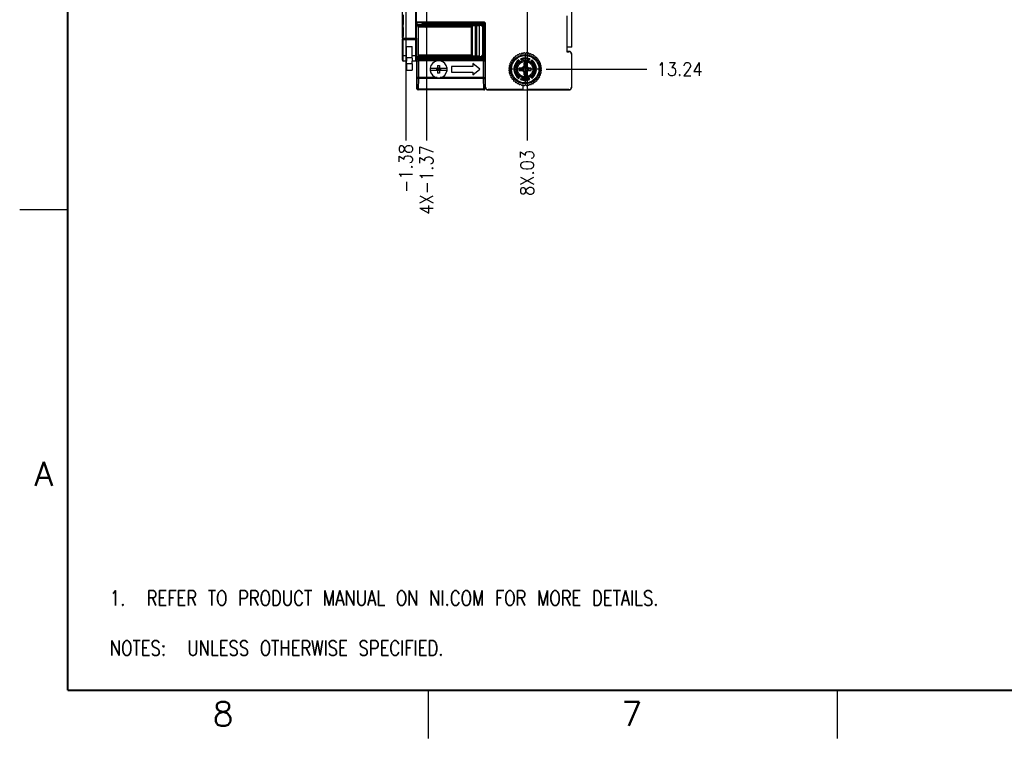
# Model space of a CAD drawing. Header units: millimetres. Extents: x 618 to 1482, y 17 to 575.
# Tile 1 of 90: x 618 to 878, y 17 to 206. Entities that reach past the tile are written whole.
import ezdxf

# ---------------------------------------------------------------- set-up
doc = ezdxf.new("R2010")
doc.units = ezdxf.units.MM
doc.linetypes.add('DOT_CENTER', pattern=[14, 12, -1, 0, -1])
doc.layers.add('1', color=7, linetype='Continuous')
doc.layers.add('DETAIL', color=7, linetype='Continuous')
doc.styles.add('CONVERTER_11', font='txt.shx', dxfattribs={"width": 0.9})
doc.styles.add('CONVERTER_12', font='txt.shx', dxfattribs={"width": 0.8})
doc.styles.add('CONVERTER_14', font='txt.shx')
doc.dimstyles.new('ME10_DIM_30', dxfattribs={"dimtxt": 4.666667, "dimasz": 0.18, "dimexe": 2.706667, "dimexo": 1.693333, "dimgap": 3.386667, "dimtad": 1, "dimlfac": 0.03937, "dimzin": 4, "dimdsep": 46, "dimtxsty": 'CONVERTER_11', "dimsah": 1, "dimcen": 0.09, "dimclrd": 140, "dimclre": 140, "dimclrt": 4, "dimadec": 0, "dimazin": 0, "dimtfac": 1, "dimtdec": 4, "dimtix": 1, "dimtofl": 0, "dimtmove": 0, "dimatfit": 0, "dimfxl": 1, "dimtolj": 1, "dimtzin": 0, "dimarcsym": 0})
doc.dimstyles.new('ME10_DIM_50', dxfattribs={"dimtxt": 4.666667, "dimasz": 0.18, "dimexe": 2.706667, "dimexo": 1.693333, "dimgap": 3.386667, "dimtad": 1, "dimlfac": 0.03937, "dimzin": 4, "dimdsep": 46, "dimtxsty": 'CONVERTER_11', "dimsah": 1, "dimcen": 0.09, "dimclrd": 140, "dimclre": 140, "dimclrt": 4, "dimadec": 0, "dimazin": 0, "dimtfac": 1, "dimtdec": 4, "dimtix": 1, "dimtofl": 0, "dimtmove": 0, "dimatfit": 0, "dimfxl": 1, "dimtolj": 1, "dimtzin": 0, "dimarcsym": 0})
doc.dimstyles.new('ME10_DIM_51', dxfattribs={"dimtxt": 4.666667, "dimasz": 0.18, "dimexe": 2.706667, "dimexo": 1.693333, "dimgap": 3.386667, "dimtad": 1, "dimlfac": 0.03937, "dimzin": 4, "dimdsep": 46, "dimtxsty": 'CONVERTER_11', "dimsah": 1, "dimcen": 0.09, "dimclrd": 140, "dimclre": 140, "dimclrt": 4, "dimadec": 0, "dimazin": 0, "dimtfac": 1, "dimtdec": 4, "dimtix": 1, "dimtofl": 0, "dimtmove": 0, "dimatfit": 0, "dimfxl": 1, "dimtolj": 1, "dimtzin": 0, "dimarcsym": 0})
doc.dimstyles.new('ME10_DIM_52', dxfattribs={"dimtxt": 4.666667, "dimasz": 0.18, "dimexe": 2.706667, "dimexo": 1.693333, "dimgap": 3.386667, "dimtad": 1, "dimlfac": 0.03937, "dimzin": 4, "dimdsep": 46, "dimtxsty": 'CONVERTER_11', "dimsah": 1, "dimcen": 0.09, "dimclrd": 140, "dimclre": 140, "dimclrt": 4, "dimadec": 0, "dimazin": 0, "dimtfac": 1, "dimtdec": 4, "dimtix": 1, "dimtofl": 0, "dimtmove": 0, "dimatfit": 0, "dimfxl": 1, "dimtolj": 1, "dimtzin": 0, "dimarcsym": 0})

# ---------------------------------------------------------------- blocks, each defined once
blk = doc.blocks.new('cu_bee7s_cca__68', base_point=(958.94, 269.41))
at = {"color": 124, "linetype": 'Continuous'}
for p, q in [((959.12, 277.07), (959.12, 274.36)), ((959.12, 274.36), (959.12, 273.62)), ((966.05, 274.14), (966.45, 274.14)), ((959.12, 272.62), (959.12, 273.62)), ((959.12, 272.62), (959.12, 271.11)), ((959.12, 271.11), (959.12, 270.41)), ((959.12, 270.41), (959.12, 269.41)), ((966, 273.62), (965.75, 273.62)), ((966.45, 273.62), (966, 273.62)), ((967.85, 273.62), (966.45, 273.62)), ((969.3, 273.65), (967.85, 273.62)), ((969.66, 273.62), (969.3, 273.65))]:
    blk.add_line(p, q, dxfattribs=at)
at = {"color": 7, "linetype": 'Continuous'}
for p, q in [((965.75, 274.27), (965.75, 274.36)), ((966.05, 274.27), (966.05, 274.36)), ((966.65, 274.36), (966.65, 274.27)), ((967.25, 274.36), (967.25, 274.27)), ((969, 274.26), (967.85, 274.26)), ((970.45, 274.27), (970.45, 274.36)), ((967.05, 272.62), (966.65, 272.66)), ((967.25, 272.66), (967.05, 272.62)), ((969, 273.16), (967.85, 273.16))]:
    blk.add_line(p, q, dxfattribs=at)
blk = doc.blocks.new('FACEPLATE_BEE7S_C-B7-721M_REV_0_PRT__70', base_point=(956.91, 250.58))
at = {"color": 7, "linetype": 'Continuous'}
for p, q in [((1018.47, 265.66), (1018.47, 586.42)), ((958.83, 268.81), (958.83, 310.63)), ((963.82, 272.7), (963.82, 310.63)), ((987.45, 274.48), (963.82, 274.48)), ((963.82, 274.36), (972.49, 274.36)), ((965.5, 274.17), (964.02, 274.17)), ((964.05, 273.6), (964.02, 274.17)), ((965.5, 274.17), (965.5, 274.27)), ((967.85, 274.26), (965.5, 274.27)), ((969, 274.26), (967.85, 274.26)), ((972.5, 274.26), (969, 274.26)), ((972.49, 274.36), (972.5, 274.26)), ((972.5, 274.26), (987.48, 274.27)), ((981.74, 274.27), (981.74, 274.36)), ((981.74, 274.36), (986.24, 274.36)), ((986.24, 274.36), (986.24, 274.27)), ((988.13, 251.58), (988.13, 273.81)), ((1016.75, 276.66), (1016.77, 265.66)), ((963.82, 268.81), (963.82, 272.7)), ((964.02, 273.11), (964.04, 273.4)), ((964.04, 273.4), (964.05, 273.6)), ((964.04, 273.4), (986.5, 273.4)), ((964.32, 273.2), (967.85, 273.16)), ((964.4, 272.7), (964.4, 263)), ((966.65, 272.66), (964.4, 272.7)), ((967.05, 272.62), (966.65, 272.66)), ((967.25, 272.66), (967.05, 272.62)), ((983.11, 272.7), (967.25, 272.66)), ((969, 273.16), (967.85, 273.16)), ((969, 273.21), (983.16, 273.2)), ((983.11, 263), (983.11, 272.7)), ((983.16, 272.7), (983.11, 272.7)), ((983.16, 273.2), (983.16, 272.7)), ((983.16, 273.2), (983.43, 273.2)), ((984.41, 273.2), (983.43, 273.2)), ((984.9, 273.2), (984.41, 273.2)), ((985.9, 273.2), (984.9, 273.2)), ((985.9, 273.2), (985.9, 262.5)), ((987, 272.9), (987, 262.8)), ((987.98, 273.77), (988, 266.01)), ((958.83, 268.81), (958.83, 268.52)), ((958.83, 262.74), (958.83, 268.52)), ((963.82, 268.81), (963.82, 268.52)), ((963.82, 268.47), (963.82, 268.52)), ((963.82, 268.47), (963.82, 263)), ((960.32, 262.62), (960.32, 265.91)), ((960.32, 265.91), (962.32, 265.91)), ((962.32, 262.62), (962.32, 265.91)), ((988, 266.01), (987.98, 265.56)), ((988, 251.58), (987.98, 265.56)), ((1018.47, 265.66), (1016.77, 265.66)), ((1016.77, 265.66), (1016.77, 264.17)), ((1017.47, 264.17), (1016.77, 264.17)), ((1016.77, 264.17), (1016.77, 264.04)), ((1016.77, 264.04), (1017.47, 264.04)), ((958.83, 261.07), (958.83, 262.74)), ((960.32, 260.74), (959.13, 260.77)), ((960.32, 261.88), (960.32, 262.62)), ((960.32, 261.81), (960.32, 261.88)), ((960.32, 261.74), (960.32, 261.81)), ((960.32, 261.74), (960.32, 260.74)), ((960.32, 259.77), (960.32, 260.74)), ((962.32, 261.88), (962.32, 262.62)), ((962.32, 261.81), (962.32, 261.88)), ((962.32, 261.74), (962.32, 261.81)), ((962.32, 261.74), (962.32, 260.74)), ((963.52, 260.77), (962.32, 260.74)), ((962.32, 259.77), (962.32, 260.74)), ((963.82, 261.07), (963.82, 262.74)), ((963.9, 259.12), (963.98, 260.84)), ((964, 261.84), (963.98, 262.36)), ((963.98, 260.84), (964, 261.84)), ((964.04, 262.59), (964.04, 262.3)), ((986.5, 262.3), (964.04, 262.3)), ((964.04, 261.89), (964.05, 262.1)), ((964.32, 262.5), (983.16, 262.5)), ((964.4, 263), (983.11, 263)), ((983.11, 263), (983.16, 263)), ((983.16, 263), (983.16, 262.5)), ((983.43, 262.5), (983.16, 262.5)), ((984.41, 262.5), (983.43, 262.5)), ((984.9, 262.5), (984.41, 262.5)), ((985.9, 262.5), (984.9, 262.5)), ((1018.34, 263.16), (1018.34, 251.58)), ((1018.47, 251.58), (1018.47, 263.16)), ((960.32, 259.77), (960.32, 257.55)), ((962.32, 259.77), (960.32, 259.77)), ((960.32, 257.55), (962.32, 257.55)), ((962.32, 259.77), (962.32, 257.55)), ((963.9, 251.14), (963.9, 259.12)), ((968.62, 258.29), (970.93, 258.29)), ((970.93, 257.49), (968.62, 257.49)), ((970.93, 258.29), (971.04, 258.29)), ((971.04, 257.49), (970.93, 257.49)), ((971.18, 258.35), (971.25, 258.23)), ((971.25, 257.55), (971.18, 257.43)), ((971.24, 259.23), (971.94, 259.23)), ((971.24, 259.23), (971.24, 258.49)), ((971.24, 257.29), (971.24, 256.55)), ((971.94, 256.55), (971.24, 256.55)), ((971.59, 257.89), (971.25, 258.23)), ((971.93, 258.23), (971.25, 258.23)), ((971.25, 258.23), (971.25, 257.55)), ((971.25, 257.55), (971.59, 257.89)), ((971.25, 257.55), (971.93, 257.55)), ((971.93, 258.23), (971.59, 257.89)), ((971.59, 257.89), (971.93, 257.55)), ((972, 258.35), (971.93, 258.23)), ((971.93, 257.55), (971.93, 258.23)), ((971.93, 257.55), (972, 257.43)), ((971.94, 259.23), (971.94, 258.49)), ((971.94, 257.29), (971.94, 256.55)), ((972.14, 258.29), (972.25, 258.29)), ((972.25, 257.49), (972.14, 257.49)), ((972.25, 258.29), (974.56, 258.29)), ((974.56, 257.49), (972.25, 257.49)), ((976.08, 258.88), (976.08, 256.88)), ((983.68, 258.88), (976.08, 258.88)), ((976.08, 256.88), (983.68, 256.88)), ((983.68, 259.87), (983.68, 258.88)), ((986.08, 257.88), (983.68, 259.87)), ((983.68, 255.9), (986.08, 257.88)), ((983.68, 256.88), (983.68, 255.9)), ((987.48, 250.64), (964.4, 250.64)), ((987.48, 250.81), (987.69, 250.68)), ((987.98, 251.14), (988, 251.58)), ((1001.28, 250.7), (989, 250.7)), ((989, 250.58), (1017.47, 250.58)), ((1001.28, 252.38), (1001.28, 250.7)), ((1002.86, 250.7), (1002.86, 252.38)), ((1017.47, 250.7), (1002.86, 250.7))]:
    blk.add_line(p, q, dxfattribs=at)
at = {"color": 124, "linetype": 'Continuous'}
for p, q in [((963.52, 268.81), (963.52, 310.63)), ((959.12, 277.07), (959.12, 274.36)), ((959.12, 274.36), (959.12, 273.62)), ((965.5, 274.17), (966.05, 274.14)), ((966.05, 274.14), (966.45, 274.14)), ((966.45, 274.14), (987.35, 274.14)), ((987.48, 274.27), (987.35, 274.14)), ((987.35, 273.64), (987.35, 274.14)), ((959.12, 272.62), (959.12, 273.62)), ((959.12, 272.62), (959.12, 271.11)), ((959.12, 271.11), (959.12, 270.41)), ((959.12, 270.41), (959.12, 269.41)), ((964.05, 273.6), (965.75, 273.62)), ((966, 273.62), (965.75, 273.62)), ((966.45, 273.62), (966, 273.62)), ((967.85, 273.62), (966.45, 273.62)), ((969.3, 273.65), (967.85, 273.62)), ((969.66, 273.62), (969.3, 273.65)), ((969.66, 273.62), (986.5, 273.6)), ((983.43, 273.2), (983.43, 262.5)), ((984.41, 273.2), (984.41, 262.5)), ((984.9, 273.2), (984.9, 262.5)), ((986.5, 273.6), (987.35, 273.64)), ((986.5, 273.6), (986.5, 273.4)), ((987.2, 272.9), (987, 272.9)), ((987.2, 272.9), (987.2, 262.8)), ((987.35, 273.64), (987.35, 261.89)), ((987.85, 273.64), (987.35, 273.64)), ((987.98, 273.77), (987.85, 273.64)), ((987.85, 273.64), (987.85, 261.89)), ((959.13, 268.81), (959.12, 269.41)), ((959.13, 268.81), (959.13, 268.4)), ((959.13, 268.81), (963.52, 268.81)), ((959.13, 262.62), (959.13, 268.4)), ((959.13, 268.4), (963.52, 268.4)), ((963.52, 268.81), (963.52, 268.4)), ((963.52, 262.62), (963.52, 268.4)), ((959.13, 260.77), (959.13, 262.62)), ((960.32, 262.62), (959.13, 262.62)), ((962.32, 261.88), (960.32, 261.88)), ((963.52, 262.62), (962.32, 262.62)), ((963.52, 260.77), (963.52, 262.62)), ((963.98, 260.84), (963.98, 254.95)), ((963.98, 260.84), (964.48, 260.84)), ((964, 261.84), (964.04, 261.89)), ((964.04, 261.89), (987.35, 261.89)), ((986.5, 262.1), (964.05, 262.1)), ((964.48, 260.84), (964.48, 254.94)), ((971.03, 260.84), (964.48, 260.84)), ((964.5, 261.34), (964.55, 261.38)), ((987.4, 261.34), (964.5, 261.34)), ((964.55, 261.38), (987.35, 261.39)), ((987.42, 260.84), (972.15, 260.84)), ((986.5, 262.1), (986.5, 262.3)), ((987.2, 262.8), (987, 262.8)), ((987.85, 261.89), (987.35, 261.89)), ((987.35, 261.89), (987.35, 261.39)), ((987.35, 261.39), (987.4, 261.34)), ((987.42, 254.94), (987.42, 260.84)), ((987.42, 260.84), (987.92, 260.84)), ((987.85, 261.89), (987.9, 261.84)), ((987.92, 254.94), (987.92, 260.84)), ((970.93, 257.49), (970.93, 258.29)), ((971.09, 257.48), (971.09, 258.3)), ((972.08, 258.3), (972.08, 257.48)), ((972.25, 258.29), (972.25, 257.49)), ((963.98, 254.95), (963.9, 251.14)), ((964.48, 254.94), (963.98, 254.95)), ((964.48, 254.62), (964.42, 250.81)), ((964.48, 254.62), (964.48, 254.94)), ((971.04, 254.94), (964.48, 254.94)), ((987.42, 254.62), (964.48, 254.62)), ((987.42, 254.94), (972.14, 254.94)), ((987.42, 254.94), (987.92, 254.94)), ((987.42, 254.62), (987.42, 254.94)), ((987.48, 250.81), (987.42, 254.62)), ((988, 251.58), (987.92, 254.94)), ((964.4, 250.64), (964.42, 250.81)), ((987.48, 250.81), (964.42, 250.81))]:
    blk.add_line(p, q, dxfattribs=at)
for centre, radius, start, end in [((987.35, 273.64), 0.5, 0, 90), ((986.5, 272.9), 0.7, 360, 90), ((964.5, 261.84), 0.5, 180, 270), ((986.5, 262.8), 0.7, 270, 0), ((987.35, 261.89), 0.5, 270, 0), ((987.4, 261.84), 0.5, 270, 0)]:
    blk.add_arc(centre, radius, start, end, dxfattribs=at)
at = {"color": 7, "linetype": 'Continuous'}
for centre, radius, start, end in [((987.44, 273.8), 0.684, 0.5608, 89.4392), ((987.48, 273.77), 0.5, 0, 90), ((964.32, 272.7), 0.5, 126.1595, 180), ((964.32, 272.7), 0.5, 90, 126.1595), ((986.5, 272.9), 0.5, 360, 90), ((1017.47, 263.16), 1, 360, 90), ((1017.47, 263.16), 0.873, 0, 90), ((959.13, 261.07), 0.3, 180, 270), ((963.52, 261.07), 0.3, 270, 0), ((964.32, 263), 0.5, 180, 235.8945), ((964.32, 263), 0.5, 235.8945, 270), ((964.55, 261.89), 0.502, 180, 270), ((971.59, 257.89), 3, 100.8218, 172.3377), ((971.59, 257.89), 3, 79.1782, 100.8218), ((971.59, 257.89), 3, 7.6623, 79.1782), ((986.5, 262.8), 0.5, 270, 0), ((971.59, 257.89), 3, 172.3377, 187.6623), ((971.59, 257.89), 3, 187.6623, 259.4248), ((971.04, 258.49), 0.2, 270, 285.9185), ((971.04, 257.29), 0.2, 74.0815, 90), ((971.04, 258.49), 0.2, 285.9185, 315), ((971.04, 257.29), 0.2, 45, 74.0815), ((971.04, 258.49), 0.2, 315, 0), ((971.04, 257.29), 0.2, 0, 45), ((972.14, 258.49), 0.2, 180, 225), ((972.14, 257.29), 0.2, 135, 180), ((972.14, 258.49), 0.2, 225, 254.0815), ((972.14, 257.29), 0.2, 105.9185, 135), ((972.14, 258.49), 0.2, 254.0815, 270), ((972.14, 257.29), 0.2, 90, 105.9185), ((971.59, 257.89), 3, 280.5752, 352.3377), ((971.59, 257.89), 3, 352.3377, 7.6623), ((971.59, 257.89), 3, 259.4248, 280.5752), ((964.4, 251.14), 0.5, 180.0044, 270.0044), ((987.47, 251.13), 0.499, 270.4086, 295.4283), ((987.48, 251.14), 0.5, 294.6962, 359.6783), ((989, 251.58), 1, 180, 270), ((989, 251.58), 0.873, 180, 270), ((1017.47, 251.58), 0.873, 270, 360), ((1017.47, 251.58), 1, 270, 0)]:
    blk.add_arc(centre, radius, start, end, dxfattribs=at)
at = {"color": 124, "linetype": 'Continuous'}
for points, knots in [([(958.83, 268.81), (958.84, 268.81), (958.87, 268.81), (958.93, 268.81), (959.01, 268.81), (959.09, 268.81), (959.13, 268.81)], [0, 0, 0, 0, 0.0363998, 0.0727997, 0.1834478, 0.3000905, 0.3000905, 0.3000905, 0.3000905]), ([(958.83, 268.52), (958.86, 268.49), (958.93, 268.4), (959.05, 268.4), (959.13, 268.4)], [0, 0, 0, 0, 0.121017, 0.3358908, 0.3358908, 0.3358908, 0.3358908]), ([(963.82, 268.81), (963.82, 268.81), (963.79, 268.81), (963.72, 268.81), (963.63, 268.81), (963.56, 268.81), (963.52, 268.81)], [0, 0, 0, 0, 0.0109932, 0.0879459, 0.1853364, 0.3000853, 0.3000853, 0.3000853, 0.3000853]), ([(963.82, 268.52), (963.79, 268.49), (963.71, 268.41), (963.6, 268.4), (963.52, 268.4)], [0, 0, 0, 0, 0.1178308, 0.33351, 0.33351, 0.33351, 0.33351]), ([(958.83, 262.74), (958.86, 262.71), (958.93, 262.62), (959.05, 262.62), (959.13, 262.62)], [0, 0, 0, 0, 0.121017, 0.3358908, 0.3358908, 0.3358908, 0.3358908]), ([(963.52, 262.62), (963.6, 262.62), (963.72, 262.62), (963.79, 262.71), (963.82, 262.74)], [0, 0, 0, 0, 0.2148737, 0.3358908, 0.3358908, 0.3358908, 0.3358908]), ([(964.48, 260.84), (964.48, 260.9), (964.48, 261.02), (964.49, 261.17), (964.49, 261.27), (964.49, 261.32), (964.5, 261.34)], [0, 0, 0, 0, 0.1880486, 0.3505602, 0.4593112, 0.5002127, 0.5002127, 0.5002127, 0.5002127]), ([(987.4, 261.34), (987.4, 261.32), (987.41, 261.27), (987.41, 261.17), (987.42, 261.02), (987.42, 260.9), (987.42, 260.84)], [0, 0, 0, 0, 0.0409015, 0.1496525, 0.3121641, 0.5002127, 0.5002127, 0.5002127, 0.5002127]), ([(987.92, 260.84), (987.92, 260.96), (987.92, 261.19), (987.92, 261.5), (987.91, 261.71), (987.91, 261.81), (987.9, 261.84)], [0, 0, 0, 0, 0.373413, 0.690743, 0.914461, 1.000119, 1.000119, 1.000119, 1.000119]), ([(964.48, 254.62), (964.35, 254.63), (964.11, 254.65), (964.02, 254.86), (963.98, 254.95)], [0, 0, 0, 0, 0.364119, 0.63969, 0.63969, 0.63969, 0.63969]), ([(987.42, 254.62), (987.55, 254.63), (987.78, 254.65), (987.88, 254.85), (987.92, 254.94)], [0, 0, 0, 0, 0.3638751, 0.6340732, 0.6340732, 0.6340732, 0.6340732]), ([(964.42, 250.81), (964.29, 250.83), (964.06, 250.85), (963.95, 251.05), (963.9, 251.14)], [0, 0, 0, 0, 0.3666547, 0.64846, 0.64846, 0.64846, 0.64846])]:
    blk.add_open_spline(points, degree=3, knots=knots, dxfattribs=at)
at = {"color": 7, "linetype": 'Continuous'}
for points, knots in [([(963.99, 262.63), (963.99, 262.59), (963.98, 262.5), (963.98, 262.41), (963.98, 262.36)], [0, 0, 0, 0, 0.1195799, 0.2658222, 0.2658222, 0.2658222, 0.2658222]), ([(964.05, 262.1), (964.05, 262.13), (964.05, 262.16), (964.05, 262.22), (964.05, 262.26), (964.04, 262.29), (964.04, 262.3)], [0, 0, 0, 0, 0.0718054, 0.1038729, 0.1702356, 0.2012147, 0.2012147, 0.2012147, 0.2012147])]:
    blk.add_open_spline(points, degree=3, knots=knots, dxfattribs=at)
blk = doc.blocks.new('SOUTHCO_47-99-944-1F1_body__73', base_point=(996.33, 252.15))
at = {"color": 7, "linetype": 'Continuous'}
for p, q in [((1000.72, 263.48), (1000.63, 263.26)), ((1001.15, 263.38), (1000.97, 263.53)), ((1001.53, 263.61), (1001.4, 263.41)), ((1001.94, 263.45), (1001.79, 263.63)), ((1002.35, 263.63), (1002.2, 263.45)), ((1002.73, 263.41), (1002.61, 263.61)), ((1003.16, 263.53), (1002.99, 263.38)), ((1003.51, 263.26), (1003.42, 263.48)), ((996.96, 260.08), (996.73, 260.02)), ((996.96, 260.53), (997.06, 260.32)), ((997.32, 260.79), (997.09, 260.76)), ((997.39, 261.23), (997.46, 261)), ((997.78, 261.44), (997.55, 261.44)), ((997.91, 261.86), (997.95, 261.63)), ((998.33, 262.01), (998.1, 262.05)), ((998.52, 262.41), (998.52, 262.18)), ((998.96, 262.5), (998.73, 262.57)), ((999.2, 262.87), (999.17, 262.64)), ((999.64, 262.9), (999.43, 263)), ((999.77, 261.14), (999.91, 260.95)), ((999.94, 263.23), (999.88, 263)), ((999.91, 260.95), (1000.05, 260.75)), ((1000.38, 263.19), (1000.18, 263.32)), ((1000.4, 261.5), (1000.5, 261.3)), ((1000.5, 261.3), (1000.6, 261.07)), ((1001.66, 260), (1001.65, 259.22)), ((1001.72, 258.96), (1001.66, 260)), ((1002.48, 260), (1002.42, 258.95)), ((1002.49, 259.22), (1002.48, 260)), ((1003.64, 261.3), (1003.53, 261.07)), ((1003.73, 261.5), (1003.64, 261.3)), ((1003.96, 263.32), (1003.76, 263.19)), ((1004.23, 260.95), (1004.09, 260.75)), ((1004.26, 263), (1004.2, 263.23)), ((1004.36, 261.14), (1004.23, 260.95)), ((1004.71, 263), (1004.5, 262.9)), ((1004.97, 262.64), (1004.94, 262.87)), ((1005.41, 262.57), (1005.18, 262.5)), ((1005.61, 262.18), (1005.62, 262.41)), ((1006.04, 262.05), (1005.81, 262.01)), ((1006.19, 261.63), (1006.23, 261.86)), ((1006.59, 261.44), (1006.36, 261.44)), ((1006.68, 261), (1006.75, 261.23)), ((1007.05, 260.76), (1006.82, 260.79)), ((1007.07, 260.32), (1007.18, 260.53)), ((1007.41, 260.02), (1007.18, 260.08)), ((996.33, 258.17), (996.51, 258.02)), ((996.51, 257.76), (996.33, 257.61)), ((996.55, 258.55), (996.34, 258.43)), ((996.34, 257.35), (996.55, 257.23)), ((996.42, 258.99), (996.58, 258.81)), ((996.58, 256.97), (996.42, 256.79)), ((996.7, 259.33), (996.48, 259.24)), ((996.48, 256.54), (996.7, 256.45)), ((996.64, 259.78), (996.77, 259.58)), ((998.11, 258.25), (998.34, 258.23)), ((998.11, 257.53), (998.34, 257.55)), ((998.34, 258.23), (998.58, 258.21)), ((998.34, 257.55), (998.58, 257.57)), ((1000.74, 258.31), (999.96, 258.3)), ((999.96, 258.3), (1001, 258.24)), ((1001, 257.54), (999.96, 257.48)), ((999.96, 257.48), (1000.74, 257.47)), ((1001.36, 258.6), (1000.74, 258.31)), ((1001, 258.24), (1000.74, 258.31)), ((1001, 257.54), (1000.74, 257.47)), ((1000.74, 257.47), (1001.36, 257.18)), ((1001.36, 258.24), (1001, 258.24)), ((1001.36, 257.54), (1001, 257.54)), ((1001.65, 259.22), (1001.36, 258.6)), ((1001.61, 258.35), (1001.36, 258.6)), ((1001.63, 257.39), (1001.36, 257.18)), ((1001.36, 257.18), (1001.65, 256.56)), ((1001.72, 258.96), (1001.65, 259.22)), ((1001.72, 256.83), (1001.65, 256.56)), ((1001.65, 256.56), (1001.66, 255.78)), ((1001.66, 255.78), (1001.72, 256.83)), ((1002.07, 259.01), (1001.72, 258.96)), ((1001.72, 258.6), (1001.72, 258.96)), ((1001.72, 257.18), (1001.72, 256.83)), ((1001.72, 256.83), (1002.07, 256.77)), ((1002.07, 256.77), (1002.42, 256.83)), ((1002.42, 258.95), (1002.49, 259.22)), ((1002.42, 258.6), (1002.42, 258.95)), ((1002.42, 257.18), (1002.42, 256.83)), ((1002.42, 256.83), (1002.48, 255.78)), ((1002.42, 256.83), (1002.49, 256.56)), ((1002.48, 255.78), (1002.49, 256.56)), ((1002.78, 258.6), (1002.49, 259.22)), ((1002.49, 256.56), (1002.78, 257.18)), ((1002.53, 258.35), (1002.78, 258.6)), ((1002.53, 257.43), (1002.78, 257.18)), ((1003.4, 258.31), (1002.78, 258.6)), ((1002.78, 258.24), (1003.14, 258.24)), ((1002.78, 257.54), (1003.13, 257.54)), ((1002.78, 257.18), (1003.4, 257.47)), ((1003.13, 257.54), (1004.18, 257.48)), ((1003.13, 257.54), (1003.4, 257.47)), ((1003.14, 258.24), (1003.4, 258.31)), ((1003.14, 258.24), (1004.18, 258.3)), ((1004.18, 258.3), (1003.4, 258.31)), ((1003.4, 257.47), (1004.18, 257.48)), ((1005.8, 258.23), (1005.55, 258.21)), ((1005.8, 257.55), (1005.55, 257.57)), ((1006.03, 258.25), (1005.8, 258.23)), ((1006.03, 257.53), (1005.8, 257.55)), ((1007.37, 259.58), (1007.5, 259.78)), ((1007.66, 259.24), (1007.44, 259.33)), ((1007.44, 256.45), (1007.66, 256.54)), ((1007.56, 258.81), (1007.71, 258.99)), ((1007.71, 256.79), (1007.56, 256.97)), ((1007.79, 258.43), (1007.59, 258.55)), ((1007.59, 257.23), (1007.79, 257.35)), ((1007.63, 258.02), (1007.81, 258.17)), ((1007.81, 257.61), (1007.63, 257.76)), ((996.77, 256.2), (996.64, 256)), ((996.73, 255.76), (996.96, 255.7)), ((997.06, 255.46), (996.96, 255.25)), ((997.09, 255.02), (997.32, 254.99)), ((997.46, 254.78), (997.39, 254.55)), ((997.55, 254.34), (997.78, 254.34)), ((997.95, 254.15), (997.91, 253.92)), ((998.1, 253.73), (998.33, 253.77)), ((998.52, 253.6), (998.52, 253.37)), ((998.73, 253.21), (998.96, 253.28)), ((999.17, 253.14), (999.2, 252.91)), ((999.77, 254.64), (999.91, 254.83)), ((999.91, 254.83), (1000.05, 255.03)), ((1000.4, 254.28), (1000.5, 254.48)), ((1000.5, 254.48), (1000.6, 254.71)), ((1003.64, 254.48), (1003.53, 254.71)), ((1003.73, 254.28), (1003.64, 254.48)), ((1004.23, 254.83), (1004.09, 255.03)), ((1004.36, 254.64), (1004.23, 254.83)), ((1004.94, 252.91), (1004.97, 253.14)), ((1005.18, 253.28), (1005.41, 253.21)), ((1005.62, 253.37), (1005.61, 253.6)), ((1005.81, 253.77), (1006.04, 253.73)), ((1006.23, 253.92), (1006.19, 254.15)), ((1006.36, 254.34), (1006.59, 254.34)), ((1006.75, 254.55), (1006.68, 254.78)), ((1006.82, 254.99), (1007.05, 255.02)), ((1007.18, 255.25), (1007.07, 255.46)), ((1007.18, 255.7), (1007.41, 255.76)), ((1007.5, 256), (1007.37, 256.2)), ((999.43, 252.78), (999.64, 252.88)), ((999.88, 252.78), (999.94, 252.55)), ((1000.18, 252.46), (1000.38, 252.59)), ((1000.63, 252.52), (1000.72, 252.3)), ((1000.97, 252.25), (1001.15, 252.4)), ((1001.4, 252.37), (1001.53, 252.17)), ((1001.79, 252.15), (1001.94, 252.33)), ((1002.2, 252.33), (1002.35, 252.15)), ((1002.61, 252.17), (1002.73, 252.37)), ((1002.99, 252.4), (1003.16, 252.25)), ((1003.42, 252.3), (1003.51, 252.52)), ((1003.76, 252.59), (1003.96, 252.46)), ((1004.2, 252.55), (1004.26, 252.78)), ((1004.5, 252.88), (1004.71, 252.78))]:
    blk.add_line(p, q, dxfattribs=at)
at = {"color": 124, "linetype": 'Continuous'}
for radius in [5.15, 2.69]:
    blk.add_circle((1002.07, 257.89), radius, dxfattribs=at)
at = {"color": 7, "linetype": 'Continuous'}
for radius in [4.85, 3.18, 3.08]:
    blk.add_circle((1002.07, 257.89), radius, dxfattribs=at)
for centre, radius, start, end in [((1002.07, 257.89), 5.75, 100.9795, 103.5659), ((1002.07, 257.89), 5.56, 96.8649, 99.4987), ((1002.07, 257.89), 5.75, 92.7977, 95.3841), ((1002.07, 257.89), 5.56, 88.6831, 91.3169), ((1002.07, 257.89), 5.75, 84.6159, 87.2023), ((1002.07, 257.89), 5.56, 80.5013, 83.1351), ((1002.07, 257.89), 5.75, 76.4341, 79.0205), ((1002.07, 257.89), 5.75, 158.2522, 160.8387), ((1002.07, 257.89), 5.75, 150.0704, 152.6569), ((1002.07, 257.89), 5.56, 154.1376, 156.7715), ((1002.07, 257.89), 5.56, 145.9558, 148.5897), ((1002.07, 257.89), 5.75, 141.8886, 144.475), ((1002.07, 257.89), 5.56, 137.774, 140.4078), ((1002.07, 257.89), 5.75, 133.7068, 136.2932), ((1002.07, 257.89), 3.98, 125.25, 174.75), ((1002.07, 257.89), 5.56, 129.5922, 132.226), ((1002.07, 257.89), 3.75, 125.25, 174.75), ((1002.07, 257.89), 5.75, 125.525, 128.1114), ((1002.07, 257.89), 3.5, 125.25, 174.75), ((1002.07, 257.89), 5.56, 121.4103, 124.0442), ((1002.07, 257.89), 5.75, 117.3431, 119.9296), ((1002.07, 257.89), 5.56, 113.2285, 115.8624), ((1002.07, 257.89), 5.75, 109.1613, 111.7478), ((1002.07, 257.89), 5.56, 105.0467, 107.6806), ((1002.07, 257.89), 3.98, 65.25, 114.75), ((1002.07, 257.89), 3.75, 65.25, 114.75), ((1002.07, 257.89), 3.5, 65.25, 114.75), ((1002.07, 257.89), 2.15, 79.0889, 100.9111), ((1002.07, 257.89), 5.56, 72.3194, 74.9533), ((1002.07, 257.89), 5.75, 68.2522, 70.8387), ((1002.07, 257.89), 3.5, 5.25, 54.75), ((1002.07, 257.89), 3.75, 5.25, 54.75), ((1002.07, 257.89), 5.56, 64.1376, 66.7715), ((1002.07, 257.89), 3.98, 5.25, 54.75), ((1002.07, 257.89), 5.75, 60.0704, 62.6569), ((1002.07, 257.89), 5.56, 55.9558, 58.5897), ((1002.07, 257.89), 5.75, 51.8886, 54.475), ((1002.07, 257.89), 5.56, 47.774, 50.4078), ((1002.07, 257.89), 5.75, 43.7068, 46.2932), ((1002.07, 257.89), 5.56, 39.5922, 42.226), ((1002.07, 257.89), 5.75, 35.525, 38.1114), ((1002.07, 257.89), 5.56, 31.4103, 34.0442), ((1002.07, 257.89), 5.75, 27.3431, 29.9296), ((1002.07, 257.89), 5.56, 23.2285, 25.8624), ((1002.07, 257.89), 5.75, 19.1613, 21.7478), ((1002.07, 257.89), 5.75, 174.6159, 177.2023), ((1002.07, 257.89), 5.75, 182.7977, 185.3841), ((1002.07, 257.89), 5.75, 166.4341, 169.0205), ((1002.07, 257.89), 5.75, 190.9795, 193.5659), ((1002.07, 257.89), 5.56, 178.6831, 181.3169), ((1002.07, 257.89), 5.56, 170.5013, 173.1351), ((1002.07, 257.89), 5.56, 186.8649, 189.4987), ((1002.07, 257.89), 5.56, 162.3194, 164.9533), ((1002.07, 257.89), 3.98, 185.25, 234.75), ((1002.07, 257.89), 3.75, 185.25, 234.75), ((1002.07, 257.89), 3.5, 185.25, 234.75), ((1002.07, 257.89), 2.15, 169.0889, 190.9111), ((1002.07, 257.88), 1.12, 161.4817, 197.8465), ((1002.06, 257.89), 1.12, 71.5015, 89.7433), ((1002.07, 257.9), 1.12, 341.4892, 17.8504), ((1002.07, 257.89), 3.5, 305.25, 354.75), ((1002.07, 257.89), 2.15, 349.0889, 10.9111), ((1002.07, 257.89), 3.75, 305.25, 354.75), ((1002.07, 257.89), 3.98, 305.25, 354.75), ((1002.07, 257.89), 5.56, 15.0467, 17.6806), ((1002.07, 257.89), 5.56, 6.8649, 9.4987), ((1002.07, 257.89), 5.56, 350.5013, 353.1351), ((1002.07, 257.89), 5.56, 358.6831, 1.3169), ((1002.07, 257.89), 5.75, 10.9795, 13.5659), ((1002.07, 257.89), 5.75, 346.4341, 349.0205), ((1002.07, 257.89), 5.75, 2.7977, 5.3841), ((1002.07, 257.89), 5.75, 354.6159, 357.2023), ((1002.07, 257.89), 5.75, 199.1613, 201.7478), ((1002.07, 257.89), 5.56, 195.0467, 197.6806), ((1002.07, 257.89), 5.56, 203.2285, 205.8624), ((1002.07, 257.89), 5.75, 207.3431, 209.9296), ((1002.07, 257.89), 5.56, 211.4103, 214.0442), ((1002.07, 257.89), 5.75, 215.525, 218.1114), ((1002.07, 257.89), 5.56, 219.5922, 222.226), ((1002.07, 257.89), 5.75, 223.7068, 226.2932), ((1002.07, 257.89), 5.56, 227.774, 230.4078), ((1002.07, 257.89), 5.75, 231.8886, 234.475), ((1002.07, 257.89), 5.56, 235.9558, 238.5897), ((1002.07, 257.89), 3.98, 245.25, 270), ((1002.07, 257.89), 3.75, 245.25, 294.75), ((1002.07, 257.89), 3.5, 245.25, 294.75), ((1002.07, 257.89), 2.15, 259.1076, 280.9296), ((1002.07, 257.89), 3.98, 270, 294.75), ((1002.07, 257.89), 5.56, 301.4103, 304.0442), ((1002.07, 257.89), 5.75, 305.525, 308.1114), ((1002.07, 257.89), 5.56, 309.5922, 312.226), ((1002.07, 257.89), 5.75, 313.7068, 316.2932), ((1002.07, 257.89), 5.56, 317.774, 320.4078), ((1002.07, 257.89), 5.75, 321.8886, 324.475), ((1002.07, 257.89), 5.56, 325.9558, 328.5897), ((1002.07, 257.89), 5.75, 330.0704, 332.6569), ((1002.07, 257.89), 5.56, 334.1376, 336.7715), ((1002.07, 257.89), 5.56, 342.3194, 344.9533), ((1002.07, 257.89), 5.75, 338.2522, 340.8387), ((1002.07, 257.89), 5.75, 240.0704, 242.6569), ((1002.07, 257.89), 5.56, 244.1376, 246.7715), ((1002.07, 257.89), 5.75, 248.2522, 250.8387), ((1002.07, 257.89), 5.56, 252.3194, 254.9533), ((1002.07, 257.89), 5.75, 256.4341, 259.0205), ((1002.07, 257.89), 5.56, 260.5013, 263.1351), ((1002.07, 257.89), 5.75, 264.6159, 267.2023), ((1002.07, 257.89), 5.56, 268.6831, 271.3169), ((1002.07, 257.89), 5.75, 272.7977, 275.3841), ((1002.07, 257.89), 5.56, 276.8649, 279.4987), ((1002.07, 257.89), 5.75, 280.9795, 283.5659), ((1002.07, 257.89), 5.56, 285.0467, 287.6806), ((1002.07, 257.89), 5.75, 289.1613, 291.7478), ((1002.07, 257.89), 5.56, 293.2285, 295.8624), ((1002.07, 257.89), 5.75, 297.3431, 299.9296)]:
    blk.add_arc(centre, radius, start, end, dxfattribs=at)
for points, knots in [([(1001.36, 258.24), (1001.38, 258.25), (1001.41, 258.26), (1001.47, 258.29), (1001.54, 258.31), (1001.6, 258.34), (1001.61, 258.35)], [0, 0, 0, 0, 0.065394, 0.0943085, 0.2215519, 0.2790229, 0.2790229, 0.2790229, 0.2790229]), ([(1001.63, 257.39), (1001.61, 257.42), (1001.56, 257.46), (1001.49, 257.49), (1001.42, 257.51), (1001.38, 257.53), (1001.36, 257.54)], [0, 0, 0, 0, 0.1008356, 0.1774655, 0.227933, 0.3148917, 0.3148917, 0.3148917, 0.3148917]), ([(1001.61, 258.35), (1001.62, 258.36), (1001.64, 258.41), (1001.66, 258.46), (1001.69, 258.53), (1001.71, 258.58), (1001.72, 258.6)], [0, 0, 0, 0, 0.051992, 0.1412802, 0.1917478, 0.2787067, 0.2787067, 0.2787067, 0.2787067]), ([(1001.72, 257.18), (1001.71, 257.2), (1001.7, 257.23), (1001.68, 257.29), (1001.65, 257.34), (1001.64, 257.38), (1001.63, 257.39)], [0, 0, 0, 0, 0.0653942, 0.0943087, 0.1991441, 0.2342055, 0.2342055, 0.2342055, 0.2342055]), ([(1002.42, 258.6), (1002.43, 258.58), (1002.44, 258.55), (1002.47, 258.49), (1002.49, 258.42), (1002.52, 258.36), (1002.53, 258.35)], [0, 0, 0, 0, 0.0654349, 0.094367, 0.2215794, 0.2790238, 0.2790238, 0.2790238, 0.2790238]), ([(1002.53, 257.43), (1002.52, 257.42), (1002.5, 257.37), (1002.48, 257.32), (1002.45, 257.25), (1002.43, 257.2), (1002.42, 257.18)], [0, 0, 0, 0, 0.0519711, 0.1412103, 0.1917183, 0.27877, 0.27877, 0.27877, 0.27877]), ([(1002.53, 258.35), (1002.54, 258.34), (1002.58, 258.32), (1002.64, 258.3), (1002.71, 258.27), (1002.76, 258.25), (1002.78, 258.24)], [0, 0, 0, 0, 0.0519311, 0.141111, 0.1916435, 0.2787387, 0.2787387, 0.2787387, 0.2787387]), ([(1002.78, 257.54), (1002.76, 257.53), (1002.73, 257.52), (1002.67, 257.49), (1002.6, 257.47), (1002.54, 257.44), (1002.53, 257.43)], [0, 0, 0, 0, 0.0655798, 0.0945422, 0.2217098, 0.2791137, 0.2791137, 0.2791137, 0.2791137])]:
    blk.add_open_spline(points, degree=3, knots=knots, dxfattribs=at)
at = {"layer": '1', "color": 30, "linetype": 'DOT_CENTER'}
for p, q in [((1002.07, 263.56), (1002.07, 252.23)), ((1007.73, 257.89), (996.4, 257.89))]:
    blk.add_line(p, q, dxfattribs=at)
blk = doc.blocks.new('assy_SOUTHCO_47-99-944-1F1__74', base_point=(996.33, 252.15))
blk.add_blockref('SOUTHCO_47-99-944-1F1_body__73', (996.33, 252.15))
blk = doc.blocks.new('assy_faceplate_BEE7S_C-B7-721M__75', base_point=(996.33, 252.15))
blk.add_blockref('assy_SOUTHCO_47-99-944-1F1__74', (996.33, 252.15))
blk = doc.blocks.new('cu_ATCA-3671__76', base_point=(956.91, 250.58))
for name, p in [('FACEPLATE_BEE7S_C-B7-721M_REV_0_PRT__70', (956.91, 250.58)), ('assy_faceplate_BEE7S_C-B7-721M__75', (996.33, 252.15)), ('cu_bee7s_cca__68', (958.94, 269.41))]:
    blk.add_blockref(name, p)
blk = doc.blocks.new('*D108')
at = {"layer": '1', "color": 140, "linetype": 'Continuous'}
blk.add_line((1009.43, 257.89), (1044.94, 257.89), dxfattribs=at)
at = {"layer": '1', "color": 4, "style": 'CONVERTER_11', "width": 0.9}
blk.add_text('13.24', height=4.667, dxfattribs=at).set_placement((1048.33, 255.56))
blk = doc.blocks.new('*D128')
at = {"layer": '1', "color": 140, "linetype": 'Continuous'}
blk.add_line((1002.78, 291.21), (1002.78, 232.81), dxfattribs=at)
at = {"layer": '1', "color": 4, "insert": (1005.11, 213.25), "char_height": 4.6667, "attachment_point": 7, "rotation": 90, "line_spacing_factor": 0.60024, "style": 'CONVERTER_11'}
blk.add_mtext('\\C4;8X\\C4;.03', dxfattribs=at)
blk = doc.blocks.new('*D129')
at = {"layer": '1', "color": 140, "linetype": 'Continuous'}
for p, q in [((966.95, 445.21), (966.95, 439.3)), ((966.95, 439.3), (960.02, 435)), ((960.02, 435), (960.02, 232.81))]:
    blk.add_line(p, q, dxfattribs=at)
at = {"layer": '1', "color": 4, "insert": (962.35, 214.28), "char_height": 4.6667, "attachment_point": 7, "rotation": 90, "line_spacing_factor": 0.60024, "style": 'CONVERTER_11'}
blk.add_mtext('\\C4;-\\C4;1.38', dxfattribs=at)
blk = doc.blocks.new('*D130')
at = {"layer": '1', "color": 140, "linetype": 'Continuous'}
blk.add_line((967.35, 320.81), (967.35, 232.81), dxfattribs=at)
at = {"layer": '1', "color": 4, "insert": (969.68, 206.63), "char_height": 4.6667, "attachment_point": 7, "rotation": 90, "line_spacing_factor": 0.60024, "style": 'CONVERTER_11'}
blk.add_mtext('\\C4;4X-\\C4;1.37', dxfattribs=at)
blk = doc.blocks.new('NOTES_HEADER_BL0', base_point=(697.39, 40.48))
at = {"layer": 'DETAIL', "color": 3, "insert": (641.91, 38.5), "char_height": 3.9624, "attachment_point": 7, "style": 'CONVERTER_12'}
blk.add_mtext('1.  REFER TO PRODUCT MANUAL ON NI.COM FOR MORE DETAILS.\\P \\PNOTES:  UNLESS OTHERWISE SPECIFIED.', dxfattribs=at)
blk = doc.blocks.new('Dsizeh', base_point=(618.1, 16.66))
at = {"color": 150, "linetype": 'Continuous'}
for p, q in [((618.1, 156.36), (630.8, 156.36)), ((726.05, 16.66), (726.05, 29.36)), ((834, 16.66), (834, 29.36))]:
    blk.add_line(p, q, dxfattribs=at)
at = {"color": 150, "linetype": 'Continuous', "const_width": 0.508}
for points in [[(630.8, 562.76), (630.8, 29.36)], [(630.8, 29.36), (1469, 29.36)]]:
    blk.add_lwpolyline(points, dxfattribs=at)
at = {"layer": 'DETAIL'}
blk.add_blockref('NOTES_HEADER_BL0', (697.39, 40.48), dxfattribs=at)
at = {"color": 150, "char_height": 6.35, "attachment_point": 7, "style": 'CONVERTER_14'}
for s, insert in [('A', (622.02, 83.37)), ('8', (669.09, 19.94)), ('7', (776.99, 19.93))]:
    blk.add_mtext(s, dxfattribs=dict(at, insert=insert))
blk = doc.blocks.new('LEFT1', base_point=(987.691, 426.04))
blk.add_blockref('cu_ATCA-3671__76', (956.912, 250.575))
at = {"layer": '1'}
dim = blk.add_ordinate_dim(feature_location=(1007.734, 257.89), offset=(37.21, 0), dtype=0, origin=(1007.734, 594.19), dimstyle='ME10_DIM_30', dxfattribs=at)
dim.commit()
dim.dimension.update_dxf_attribs({"geometry": '*D108', "text_midpoint": (1056.089, 257.89)})
for feature_location, offset, dimstyle, override, picture, middle in [((966.949, 446.902), (-12.529, -214.772), 'ME10_DIM_51', {"dimpost": '-<>'}, '*D129', (960.021, 221.432)), ((967.349, 322.505), (0, -89.695), 'ME10_DIM_52', {"dimpost": '4X-<>'}, '*D130', (967.349, 216.999)), ((1002.78, 292.902), (0, -60.092), 'ME10_DIM_50', {"dimpost": '8X<>'}, '*D128', (1002.78, 220.265))]:
    dim = blk.add_ordinate_dim(feature_location=feature_location, offset=offset, dtype=1, origin=(1002.069, 588.525), dimstyle=dimstyle, override=override, dxfattribs=at)
    dim.commit()
    dim.dimension.update_dxf_attribs({"geometry": picture, "text_midpoint": middle})

msp = doc.modelspace()

# ---------------------------------------------------------------- block references
msp.add_blockref('Dsizeh', (618.1, 16.66))
at = {"xscale": 0.75, "yscale": 0.75, "zscale": 0.75}
msp.add_blockref('LEFT1', (740.77, 319.53), dxfattribs=at)

doc.saveas('drawing.dxf')
